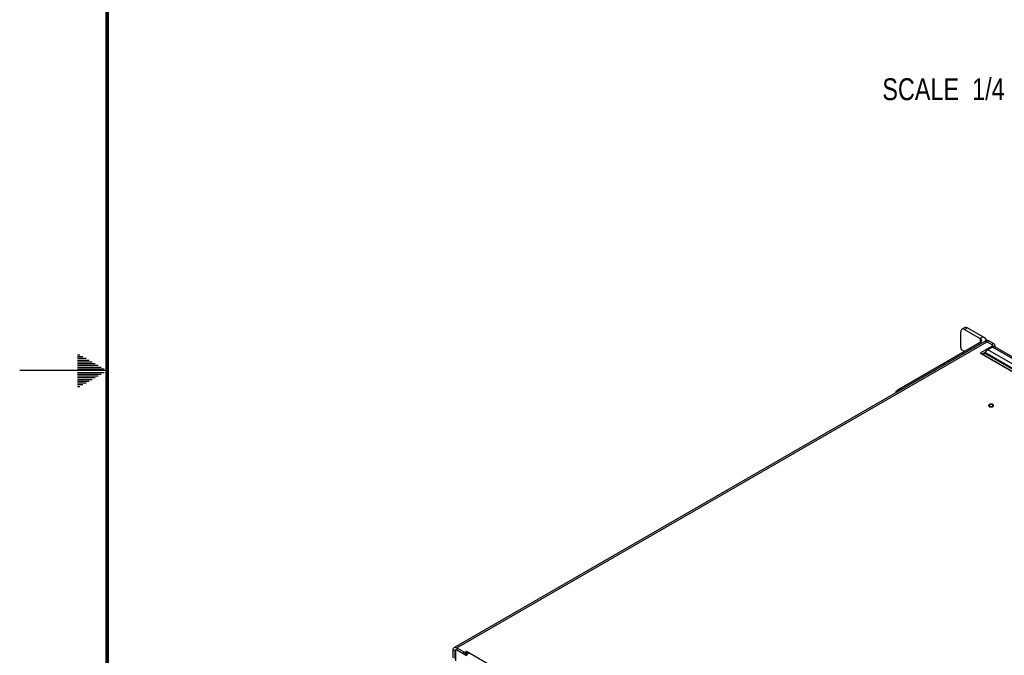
# Model space of a CAD drawing. Header units: inches. Extents: x 0 to 34, y 0 to 22.
# Tile 54 of 127: x 0 to 5.6, y 9.4 to 13. Entities that reach past the tile are written whole.
import ezdxf

# ---------------------------------------------------------------- set-up
doc = ezdxf.new("R2010")
doc.units = ezdxf.units.IN
doc.header["$LTSCALE"] = 1.87
doc.header["$MEASUREMENT"] = 0
doc.layers.get('0').update_dxf_attribs({"linetype": 'CONTINUOUS'})
doc.layers.add('02___PRT_ALL_AXES', color=7, linetype='CONTINUOUS')
doc.layers.add('DETAIL', color=7, linetype='CONTINUOUS')
doc.styles.get("Standard").update_dxf_attribs({"font": 'txt', "width": 0.8})

msp = doc.modelspace()

# ---------------------------------------------------------------- linework, layer by layer
at = {"color": 3, "linetype": 'CONTINUOUS'}
for p, q in [((5.37477, 11.13192), (5.37477, 11.2222)), ((5.39598, 11.23444), (5.48616, 11.18237)), ((5.0202, 10.89324), (5.48616, 11.16228)), ((5.48616, 11.18237), (5.48616, 11.16228)), ((5.55508, 11.13454), (5.52893, 11.11944)), ((5.53488, 11.17031), (5.56274, 11.15423)), ((8.49344, 9.43797), (5.55508, 11.13454)), ((5.5697, 11.14217), (5.5697, 11.13609)), ((8.5082, 9.43943), (5.56985, 11.136)), ((5.39534, 11.10984), (5.38361, 11.11661)), ((5.51406, 11.10404), (5.49486, 11.09296)), ((5.50378, 11.09085), (5.50114, 11.08933)), ((8.43297, 9.39958), (5.50378, 11.09085)), ((5.51417, 11.10385), (5.51116, 11.09865)), ((8.44494, 9.40472), (5.51116, 11.09865)), ((8.45095, 9.40819), (5.51417, 11.10385)), ((8.46729, 9.42287), (5.52893, 11.11944)), ((2.48653, 9.39818), (2.48852, 9.39933)), ((2.48653, 9.35237), (2.48653, 9.39818)), ((2.48792, 9.40339), (2.48869, 9.40428)), ((2.49557, 9.4049), (2.49697, 9.40421)), ((2.49697, 9.40421), (2.53664, 9.3813)), ((2.54777, 9.3813), (2.54667, 9.38077)), ((2.54777, 9.3813), (2.55264, 9.38411)), ((2.55612, 9.38009), (2.5509, 9.38311)), ((2.55264, 9.38411), (2.558, 9.38102))]:
    msp.add_line(p, q, dxfattribs=at)
at = {"color": 7, "linetype": 'CONTINUOUS'}
for p, q in [((5.38098, 11.23593), (5.39838, 11.24597)), ((5.39598, 11.23444), (5.41338, 11.24449)), ((5.41338, 11.24449), (5.50356, 11.19242)), ((5.50356, 11.19242), (5.48616, 11.18237)), ((2.4822, 9.41772), (5.52012, 11.17178)), ((2.49697, 9.41626), (5.53488, 11.17031)), ((5.49492, 11.15723), (5.48616, 11.16228)), ((5.55402, 11.13917), (5.49138, 11.103)), ((5.51798, 11.17232), (5.51798, 11.17178)), ((5.55402, 11.14721), (5.52444, 11.16429)), ((5.5523, 11.1482), (5.56274, 11.15423)), ((5.55402, 11.13917), (5.55402, 11.13454)), ((5.5569, 11.14319), (5.5569, 11.13515)), ((5.55925, 11.13646), (5.55876, 11.13942)), ((5.56041, 11.13681), (5.5697, 11.14217)), ((5.49138, 11.09497), (5.49138, 11.103)), ((8.4249, 9.40119), (5.49138, 11.09497)), ((5.02895, 10.88818), (5.0202, 10.89324)), ((5.55818, 10.80603), (5.55712, 10.80658)), ((5.54341, 10.79245), (5.54686, 10.79202)), ((5.54828, 10.79199), (5.55247, 10.79239)), ((2.47609, 9.3584), (2.47609, 9.40421)), ((2.47609, 9.40421), (2.48653, 9.39818)), ((2.48835, 9.39848), (2.48827, 9.39717)), ((2.48827, 9.39717), (2.48827, 9.34092)), ((2.49486, 9.40514), (2.49082, 9.40281)), ((2.49697, 9.41626), (2.49697, 9.40421)), ((2.49697, 9.41626), (2.53664, 9.39335)), ((2.49871, 9.4032), (2.49697, 9.4022)), ((2.54568, 9.37407), (2.49697, 9.4022)), ((2.53664, 9.3813), (2.53664, 9.39335)), ((2.54777, 9.39335), (2.55264, 9.39617)), ((2.54777, 9.3813), (2.54777, 9.39335)), ((2.55264, 9.39617), (2.55264, 9.38411)), ((2.55264, 9.39617), (5.48268, 7.7044)), ((2.54568, 9.37407), (2.55612, 9.38009)), ((2.5467, 9.37337), (2.54568, 9.37407)), ((2.56386, 9.38637), (2.56656, 9.38813))]:
    msp.add_line(p, q, dxfattribs=at)
at = {"color": 2, "linetype": 'CONTINUOUS'}
for p, q in [((0.33028, 11.09), (0.34412, 11.09)), ((0.33028, 11.08), (0.36144, 11.08)), ((0.33028, 11.07), (0.37876, 11.07)), ((0.33028, 11.06), (0.39608, 11.06)), ((0.33028, 11.05), (0.4134, 11.05)), ((0.33028, 11.04), (0.43072, 11.04)), ((0.33028, 11.03), (0.44804, 11.03)), ((0.5, 11), (0, 11)), ((0.33028, 11.02), (0.46536, 11.02)), ((0.33028, 11.01), (0.48268, 11.01)), ((0.33028, 10.99), (0.48268, 10.99)), ((0.33028, 10.98), (0.46536, 10.98)), ((0.33028, 10.97), (0.44804, 10.97)), ((0.33028, 10.96), (0.43072, 10.96)), ((0.33028, 10.95), (0.4134, 10.95)), ((0.33028, 10.94), (0.39608, 10.94)), ((0.33028, 10.93), (0.37876, 10.93)), ((0.33028, 10.92), (0.36144, 10.92)), ((0.33028, 10.91), (0.34412, 10.91))]:
    msp.add_line(p, q, dxfattribs=at)
at = {"color": 7, "linetype": 'CONTINUOUS', "const_width": 0.02}
msp.add_lwpolyline([(0.50002, 21.5), (0.50002, 0.5)], dxfattribs=at)
at = {"color": 7, "linetype": 'CONTINUOUS'}
for centre, radius, start, end in [((5.51502, 11.15267), 0.01447, 84.22079, 84.48774), ((5.50153, 11.17233), 0.01645, 353.46113, 359.98635), ((5.54749, 11.13988), 0.00961, 57.66641, 59.98392), ((5.4918, 11.09899), 0.0033, 180.01133, 188.81585), ((5.5481, 10.81655), 0.02456, 267.10625, 268.76071), ((5.5481, 10.81664), 0.02465, 268.76081, 270.41123), ((2.49289, 9.3992), 0.00416, 107.13101, 119.94521), ((2.59551, 9.34732), 0.05046, 144.77765, 149.11038)]:
    msp.add_arc(centre, radius, start, end, dxfattribs=at)
at = {"color": 3, "linetype": 'CONTINUOUS'}
for centre, radius, start, end in [((5.56845, 11.1114), 0.02672, 117.27739, 120.02033), ((5.56763, 11.11298), 0.02494, 115.47536, 117.26585), ((5.56675, 11.11487), 0.02286, 111.28228, 115.51118), ((5.56492, 11.12748), 0.00985, 59.99748, 60.99495), ((5.50675, 11.09446), 0.00971, 50.68987, 58.60055), ((5.5584, 11.07832), 0.05107, 149.50099, 149.99995), ((2.49208, 9.40062), 0.00499, 120.0577, 132.86274), ((2.49141, 9.39503), 0.01072, 67.17328, 71.24321)]:
    msp.add_arc(centre, radius, start, end, dxfattribs=at)
at = {"color": 7, "linetype": 'CONTINUOUS'}
for points, knots in [([(5.39838, 11.24597), (5.4004, 11.24714), (5.40594, 11.24798), (5.4109, 11.24592), (5.41338, 11.24449)], [0, 0, 0, 0, 0.4492068, 1, 1, 1, 1]), ([(5.50356, 11.19242), (5.50763, 11.19007), (5.51463, 11.18471), (5.51798, 11.17616), (5.51798, 11.17232)], [0, 0, 0, 0, 0.550778, 1, 1, 1, 1]), ([(5.51641, 11.16707), (5.51522, 11.16718), (5.51287, 11.16712), (5.51065, 11.16631), (5.50968, 11.16575)], [0, 0, 0, 0, 0.5169389, 1, 1, 1, 1]), ([(5.51402, 11.16708), (5.51483, 11.16716), (5.51848, 11.1671), (5.522, 11.16569), (5.52444, 11.16429)], [0, 0, 0, 0, 0.2246971, 1, 1, 1, 1]), ([(5.52444, 11.16429), (5.52378, 11.16467), (5.52128, 11.16598), (5.51853, 11.16685), (5.51648, 11.16706)], [0, 0, 0, 0, 0.2715809, 1, 1, 1, 1]), ([(5.55876, 11.13942), (5.55866, 11.13978), (5.55817, 11.14124), (5.55748, 11.14263), (5.55686, 11.14361)], [0, 0, 0, 0, 0.2442096, 1, 1, 1, 1]), ([(5.4894, 11.09662), (5.48917, 11.0969), (5.4888, 11.09749), (5.48859, 11.09815), (5.48854, 11.09848)], [0, 0, 0, 0, 0.5192682, 1, 1, 1, 1]), ([(5.54374, 10.80804), (5.54262, 10.80783), (5.54052, 10.80728), (5.53772, 10.80597), (5.53555, 10.80428), (5.53415, 10.80228), (5.5337, 10.80005), (5.5343, 10.79784), (5.53582, 10.79588), (5.53723, 10.79486), (5.53803, 10.7944)], [0, 0, 0, 0, 0.162213, 0.30967, 0.4389562, 0.5508172, 0.6518696, 0.7538471, 0.867988, 1, 1, 1, 1]), ([(5.55712, 10.80658), (5.55616, 10.80703), (5.55407, 10.80777), (5.54958, 10.80859), (5.54604, 10.80847), (5.54374, 10.80804)], [0, 0, 0, 0, 0.2339259, 0.4853375, 1, 1, 1, 1]), ([(5.55247, 10.79239), (5.55426, 10.79272), (5.55681, 10.79351), (5.55964, 10.79529), (5.56118, 10.7968), (5.56215, 10.7985), (5.56246, 10.80031), (5.56207, 10.80212), (5.56142, 10.80318), (5.56102, 10.80368)], [0, 0, 0, 0, 0.3160862, 0.454227, 0.5769283, 0.6861904, 0.7875924, 0.8894765, 1, 1, 1, 1]), ([(5.56102, 10.80368), (5.56084, 10.8039), (5.56001, 10.80482), (5.559, 10.80556), (5.55818, 10.80603)], [0, 0, 0, 0, 0.232159, 1, 1, 1, 1]), ([(5.53803, 10.7944), (5.53842, 10.79418), (5.54012, 10.7933), (5.54197, 10.79274), (5.54341, 10.79245)], [0, 0, 0, 0, 0.2341051, 1, 1, 1, 1]), ([(2.47609, 9.40421), (2.47609, 9.4057), (2.47642, 9.41069), (2.47911, 9.41594), (2.4822, 9.41772)], [0, 0, 0, 0, 0.2949647, 1, 1, 1, 1]), ([(2.4822, 9.41772), (2.48318, 9.41828), (2.48807, 9.42006), (2.49353, 9.41824), (2.49697, 9.41626)], [0, 0, 0, 0, 0.2208531, 1, 1, 1, 1])]:
    msp.add_open_spline(points, degree=3, knots=knots, dxfattribs=at)
at = {"color": 3, "linetype": 'CONTINUOUS'}
for points, knots in [([(5.38098, 11.23593), (5.37896, 11.23476), (5.37546, 11.23038), (5.37477, 11.22506), (5.37477, 11.2222)], [0, 0, 0, 0, 0.4492149, 1, 1, 1, 1]), ([(5.39598, 11.23444), (5.3935, 11.23587), (5.38854, 11.23793), (5.383, 11.2371), (5.38098, 11.23593)], [0, 0, 0, 0, 0.5507932, 1, 1, 1, 1]), ([(5.48616, 11.18237), (5.4882, 11.1812), (5.4917, 11.17852), (5.49337, 11.17424), (5.49337, 11.17232)], [0, 0, 0, 0, 0.550778, 1, 1, 1, 1]), ([(5.49337, 11.17232), (5.49337, 11.17041), (5.4917, 11.16613), (5.4882, 11.16345), (5.48616, 11.16228)], [0, 0, 0, 0, 0.449222, 1, 1, 1, 1]), ([(5.52012, 11.17178), (5.52109, 11.17234), (5.52333, 11.17315), (5.52705, 11.17324), (5.53101, 11.17229), (5.53359, 11.17106), (5.53488, 11.17031)], [0, 0, 0, 0, 0.2177671, 0.4509438, 0.7101943, 1, 1, 1, 1]), ([(5.55845, 11.13617), (5.56037, 11.13691), (5.56421, 11.13784), (5.56814, 11.13695), (5.5697, 11.13609)], [0, 0, 0, 0, 0.5364682, 1, 1, 1, 1]), ([(5.56274, 11.15423), (5.5648, 11.15304), (5.56807, 11.14927), (5.5697, 11.14456), (5.5697, 11.14217)], [0, 0, 0, 0, 0.5000063, 1, 1, 1, 1]), ([(5.37477, 11.13192), (5.37477, 11.12889), (5.37684, 11.12291), (5.38098, 11.11812), (5.38361, 11.11661)], [0, 0, 0, 0, 0.4999937, 1, 1, 1, 1]), ([(5.51116, 11.09865), (5.51068, 11.09781), (5.50871, 11.09481), (5.50606, 11.09217), (5.50378, 11.09085)], [0, 0, 0, 0, 0.2672283, 1, 1, 1, 1]), ([(5.52893, 11.11944), (5.52603, 11.11776), (5.52052, 11.11316), (5.51628, 11.10744), (5.51439, 11.10424)], [0, 0, 0, 0, 0.4744491, 1, 1, 1, 1]), ([(5.00304, 10.87323), (5.00402, 10.87536), (5.00827, 10.88311), (5.01456, 10.88998), (5.0202, 10.89324)], [0, 0, 0, 0, 0.2653463, 1, 1, 1, 1])]:
    msp.add_open_spline(points, degree=3, knots=knots, dxfattribs=at)
at = {"color": 7, "linetype": 'CONTINUOUS'}
for points in [[(5.50968, 11.16575), (5.51099, 11.16651), (5.51251, 11.16695), (5.51402, 11.16708)], [(5.55601, 11.14555), (5.55547, 11.14623), (5.55477, 11.14678), (5.55402, 11.14721)], [(5.55402, 11.13917), (5.55545, 11.13999), (5.5569, 11.14154), (5.5569, 11.14319)], [(5.5569, 11.14319), (5.5569, 11.14403), (5.55653, 11.14489), (5.55601, 11.14555)], [(5.4885, 11.09899), (5.4885, 11.10063), (5.48996, 11.10218), (5.49138, 11.103)], [(5.49138, 11.09497), (5.49064, 11.0954), (5.48993, 11.09595), (5.4894, 11.09662)], [(2.49082, 9.40281), (2.48938, 9.40198), (2.48856, 9.40012), (2.48835, 9.39848)], [(2.49697, 9.4022), (2.49541, 9.4031), (2.49338, 9.40371), (2.49167, 9.40318)], [(2.53664, 9.39335), (2.53985, 9.3915), (2.54456, 9.3915), (2.54777, 9.39335)], [(2.55003, 9.36915), (2.54923, 9.37076), (2.5481, 9.37226), (2.5467, 9.37337)], [(2.55428, 9.37643), (2.55566, 9.37838), (2.55718, 9.38023), (2.55883, 9.38195)], [(2.55883, 9.38195), (2.56038, 9.38356), (2.56206, 9.38505), (2.56386, 9.38637)]]:
    msp.add_open_spline(points, degree=3, dxfattribs=at)
at = {"color": 3, "linetype": 'CONTINUOUS'}
for points in [[(2.48653, 9.39818), (2.48653, 9.39998), (2.48689, 9.40192), (2.48792, 9.40339)], [(2.48958, 9.40494), (2.49111, 9.40582), (2.49319, 9.40574), (2.49486, 9.40517)], [(2.54667, 9.38077), (2.54355, 9.37954), (2.53954, 9.37963), (2.53664, 9.3813)]]:
    msp.add_open_spline(points, degree=3, dxfattribs=at)
at = {"layer": '02___PRT_ALL_AXES', "color": 7, "linetype": 'CONTINUOUS'}
for p, q in [((5.54386, 10.79493), (5.54721, 10.79441)), ((5.55382, 10.79542), (5.55524, 10.7961))]:
    msp.add_line(p, q, dxfattribs=at)
for points in [[(5.54097, 10.80433), (5.53951, 10.80349), (5.53802, 10.8019), (5.53802, 10.80021)], [(5.55524, 10.7961), (5.5567, 10.79694), (5.55819, 10.79852), (5.55819, 10.80021)], [(5.54721, 10.79441), (5.54943, 10.7943), (5.55175, 10.7946), (5.55382, 10.79542)]]:
    msp.add_open_spline(points, degree=3, dxfattribs=at)
for points, knots in [([(5.53802, 10.80021), (5.53802, 10.79965), (5.53878, 10.79689), (5.54175, 10.7955), (5.54386, 10.79493)], [0, 0, 0, 0, 0.2042062, 1, 1, 1, 1]), ([(5.55819, 10.80021), (5.55819, 10.80143), (5.55577, 10.80504), (5.54893, 10.80652), (5.54337, 10.80572), (5.54097, 10.80433)], [0, 0, 0, 0, 0.1847952, 0.5805546, 1, 1, 1, 1])]:
    msp.add_open_spline(points, degree=3, knots=knots, dxfattribs=at)

# ---------------------------------------------------------------- texts
at = {"layer": 'DETAIL', "color": 2, "linetype": 'CONTINUOUS', "insert": (5.62536, 12.67014), "char_height": 0.125, "width": 1, "attachment_point": 3, "line_spacing_factor": 0.9}
msp.add_mtext('SCALE  1/4', dxfattribs=at)

doc.saveas('drawing.dxf')
